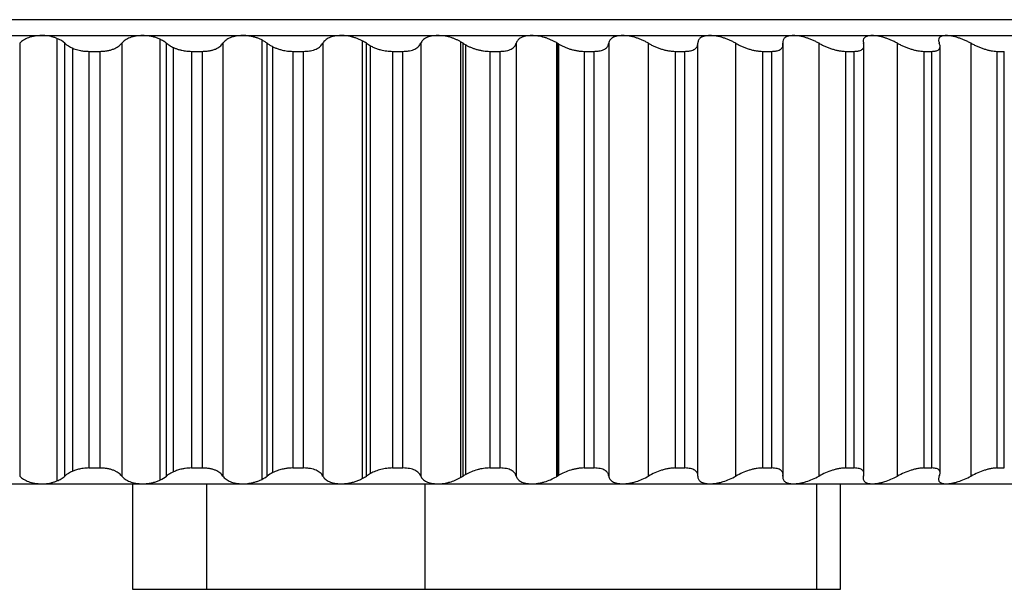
# Model space of a CAD drawing. Header units: millimetres. Extents: x -30 to 30, y -10.8 to 33.
# Tile 4 of 6: x 0.9 to 19.6, y -10.8 to 0. Entities that reach past the tile are written whole.
import ezdxf

# ---------------------------------------------------------------- set-up
doc = ezdxf.new("R2010")
doc.units = ezdxf.units.MM

msp = doc.modelspace()

# ---------------------------------------------------------------- linework, layer by layer
at = {"color": 7, "linetype": 'Continuous', "lineweight": 25}
for p, q in [((19.925, 0), (-19.617, 0)), ((-24.276, -0.3), (26, -0.3)), ((1.603, -0.355), (1.603, -8.745)), ((3.554, -0.369), (3.554, -8.731)), ((0.896, -0.448), (0.896, -8.652)), ((1.753, -8.652), (1.753, -0.448)), ((1.903, -8.559), (1.903, -0.541)), ((2.831, -0.448), (2.831, -8.652)), ((3.682, -8.652), (3.682, -0.448)), ((3.81, -8.573), (3.81, -0.527)), ((4.75, -0.448), (4.75, -8.652)), ((5.487, -0.383), (5.487, -8.717)), ((5.591, -8.652), (5.591, -0.448)), ((5.696, -8.588), (5.696, -0.512)), ((6.644, -0.448), (6.644, -8.652)), ((7.391, -0.399), (7.391, -8.701)), ((7.47, -8.652), (7.47, -0.448)), ((7.548, -8.604), (7.548, -0.496)), ((8.501, -0.448), (8.501, -8.652)), ((9.257, -0.417), (9.257, -8.683)), ((9.307, -8.652), (9.307, -0.448)), ((9.358, -8.621), (9.358, -0.479)), ((10.311, -0.448), (10.311, -8.652)), ((11.073, -0.435), (11.073, -8.665)), ((11.094, -8.652), (11.094, -0.448)), ((11.116, -8.639), (11.116, -0.461)), ((12.066, -0.448), (12.066, -8.652)), ((12.821, -8.652), (12.821, -0.448)), ((13.754, -8.656), (13.754, -0.445)), ((14.477, -8.652), (14.477, -0.448)), ((15.37, -8.656), (15.37, -0.445)), ((16.054, -8.652), (16.054, -0.448)), ((16.905, -8.61), (16.905, -0.49)), ((17.544, -8.652), (17.544, -0.448)), ((18.35, -8.593), (18.35, -0.507)), ((18.938, -8.652), (18.938, -0.448)), ((2.21, -0.6), (2.419, -0.6)), ((2.21, -0.6), (2.21, -8.5)), ((2.419, -8.5), (2.419, -0.6)), ((4.154, -0.6), (4.154, -8.5)), ((4.154, -0.6), (4.361, -0.6)), ((4.361, -8.5), (4.361, -0.6)), ((6.075, -0.6), (6.075, -8.5)), ((6.075, -0.6), (6.28, -0.6)), ((6.28, -8.5), (6.28, -0.6)), ((7.964, -0.6), (7.964, -8.5)), ((7.964, -0.6), (8.164, -0.6)), ((8.164, -8.5), (8.164, -0.6)), ((9.809, -0.6), (10.004, -0.6)), ((9.809, -0.6), (9.809, -8.5)), ((10.004, -8.5), (10.004, -0.6)), ((11.6, -0.6), (11.6, -8.5)), ((11.6, -0.6), (11.789, -0.6)), ((11.789, -8.5), (11.789, -0.6)), ((13.328, -0.6), (13.509, -0.6)), ((13.328, -0.6), (13.328, -8.5)), ((13.509, -8.5), (13.509, -0.6)), ((14.983, -0.6), (14.983, -8.5)), ((14.983, -0.6), (15.156, -0.6)), ((15.156, -8.5), (15.156, -0.6)), ((16.556, -0.6), (16.72, -0.6)), ((16.556, -0.6), (16.556, -8.5)), ((16.72, -8.5), (16.72, -0.6)), ((18.039, -0.6), (18.193, -0.6)), ((18.039, -0.6), (18.039, -8.5)), ((18.193, -8.5), (18.193, -0.6)), ((19.424, -0.6), (19.566, -0.6)), ((19.424, -0.6), (19.424, -8.5)), ((19.566, -8.5), (19.566, -0.6)), ((2.21, -8.5), (2.419, -8.5)), ((4.154, -8.5), (4.361, -8.5)), ((6.075, -8.5), (6.28, -8.5)), ((7.964, -8.5), (8.164, -8.5)), ((9.809, -8.5), (10.004, -8.5)), ((11.6, -8.5), (11.789, -8.5)), ((13.328, -8.5), (13.509, -8.5)), ((14.983, -8.5), (15.156, -8.5)), ((16.556, -8.5), (16.72, -8.5)), ((18.039, -8.5), (18.193, -8.5)), ((19.424, -8.5), (19.566, -8.5)), ((-26, -8.8), (26, -8.8)), ((3.033, -8.8), (3.033, -10.8)), ((4.441, -8.8), (4.441, -10.8)), ((8.576, -8.8), (8.576, -10.8)), ((16.005, -8.8), (16.005, -10.8)), ((16.462, -10.8), (16.462, -8.8)), ((3.033, -10.8), (16.462, -10.8))]:
    msp.add_line(p, q, dxfattribs=at)
for points, knots in [([(1.312, -0.3), (1.29, -0.301), (1.247, -0.302), (1.182, -0.31), (1.12, -0.323), (1.046, -0.347), (0.962, -0.386), (0.919, -0.427), (0.896, -0.448)], [0, 0, 0, 0, 0.120675, 0.243707, 0.36983, 0.499724, 0.734306, 1, 1, 1, 1]), ([(1.603, -0.355), (1.585, -0.348), (1.549, -0.335), (1.491, -0.319), (1.432, -0.308), (1.372, -0.301), (1.332, -0.3), (1.312, -0.3)], [0, 0, 0, 0, 0.211081, 0.41575, 0.614843, 0.809268, 1, 1, 1, 1]), ([(3.226, -0.3), (3.205, -0.301), (3.161, -0.302), (3.098, -0.31), (3.038, -0.323), (2.967, -0.347), (2.889, -0.386), (2.851, -0.427), (2.831, -0.448)], [0, 0, 0, 0, 0.120675, 0.2437071, 0.3698299, 0.4997245, 0.7343058, 1, 1, 1, 1]), ([(3.554, -0.369), (3.533, -0.36), (3.493, -0.343), (3.427, -0.324), (3.36, -0.31), (3.293, -0.302), (3.248, -0.301), (3.226, -0.3)], [0, 0, 0, 0, 0.213703, 0.419522, 0.618438, 0.811536, 1, 1, 1, 1]), ([(3.682, -0.448), (3.663, -0.433), (3.625, -0.404), (3.577, -0.38), (3.554, -0.369)], [0, 0, 0, 0, 0.523953, 1, 1, 1, 1]), ([(5.123, -0.3), (5.102, -0.301), (5.059, -0.302), (4.998, -0.31), (4.939, -0.323), (4.872, -0.347), (4.8, -0.386), (4.768, -0.427), (4.75, -0.448)], [0, 0, 0, 0, 0.120675, 0.243707, 0.36983, 0.499725, 0.734306, 1, 1, 1, 1]), ([(5.487, -0.383), (5.468, -0.375), (5.43, -0.357), (5.369, -0.337), (5.307, -0.32), (5.245, -0.309), (5.183, -0.301), (5.143, -0.3), (5.123, -0.3)], [0, 0, 0, 0, 0.181128, 0.355571, 0.523952, 0.686964, 0.845369, 1, 1, 1, 1]), ([(6.991, -0.3), (6.971, -0.301), (6.929, -0.302), (6.87, -0.31), (6.814, -0.323), (6.751, -0.347), (6.685, -0.386), (6.658, -0.427), (6.644, -0.448)], [0, 0, 0, 0, 0.120675, 0.243707, 0.36983, 0.499725, 0.734306, 1, 1, 1, 1]), ([(7.391, -0.399), (7.373, -0.39), (7.338, -0.373), (7.28, -0.35), (7.221, -0.332), (7.162, -0.318), (7.104, -0.308), (7.046, -0.301), (7.009, -0.3), (6.991, -0.3)], [0, 0, 0, 0, 0.15801, 0.310188, 0.456952, 0.598772, 0.736165, 0.869701, 1, 1, 1, 1]), ([(8.822, -0.3), (8.801, -0.301), (8.761, -0.302), (8.704, -0.31), (8.651, -0.323), (8.593, -0.347), (8.533, -0.386), (8.512, -0.427), (8.501, -0.448)], [0, 0, 0, 0, 0.120675, 0.243707, 0.36983, 0.499725, 0.734306, 1, 1, 1, 1]), ([(9.257, -0.417), (9.24, -0.408), (9.208, -0.39), (9.156, -0.368), (9.104, -0.348), (9.031, -0.326), (8.935, -0.305), (8.859, -0.302), (8.822, -0.3)], [0, 0, 0, 0, 0.134205, 0.262127, 0.383993, 0.500065, 0.754795, 1, 1, 1, 1]), ([(10.604, -0.3), (10.584, -0.301), (10.545, -0.302), (10.491, -0.31), (10.442, -0.323), (10.388, -0.347), (10.335, -0.386), (10.32, -0.427), (10.311, -0.448)], [0, 0, 0, 0, 0.120675, 0.243707, 0.36983, 0.499725, 0.734306, 1, 1, 1, 1]), ([(11.073, -0.435), (11.055, -0.425), (11.02, -0.405), (10.963, -0.379), (10.907, -0.356), (10.828, -0.33), (10.724, -0.306), (10.643, -0.302), (10.604, -0.3)], [0, 0, 0, 0, 0.135775, 0.264287, 0.385763, 0.500469, 0.755802, 1, 1, 1, 1]), ([(12.328, -0.3), (12.309, -0.301), (12.271, -0.302), (12.22, -0.31), (12.175, -0.323), (12.126, -0.347), (12.08, -0.386), (12.071, -0.427), (12.066, -0.448)], [0, 0, 0, 0, 0.120675, 0.243707, 0.36983, 0.499725, 0.734306, 1, 1, 1, 1]), ([(12.821, -0.448), (12.801, -0.437), (12.764, -0.415), (12.704, -0.386), (12.644, -0.362), (12.561, -0.334), (12.451, -0.306), (12.368, -0.302), (12.328, -0.3)], [0, 0, 0, 0, 0.136996, 0.265989, 0.387202, 0.500902, 0.756606, 1, 1, 1, 1]), ([(13.985, -0.3), (13.967, -0.301), (13.931, -0.302), (13.883, -0.31), (13.841, -0.323), (13.798, -0.347), (13.76, -0.386), (13.756, -0.427), (13.754, -0.448)], [0, 0, 0, 0, 0.120675, 0.243707, 0.36983, 0.499725, 0.734306, 1, 1, 1, 1]), ([(14.477, -0.448), (14.457, -0.437), (14.418, -0.415), (14.356, -0.386), (14.296, -0.362), (14.212, -0.334), (14.104, -0.306), (14.024, -0.302), (13.985, -0.3)], [0, 0, 0, 0, 0.136996, 0.265989, 0.387202, 0.500902, 0.756606, 1, 1, 1, 1]), ([(15.566, -0.3), (15.549, -0.301), (15.514, -0.302), (15.47, -0.31), (15.432, -0.323), (15.394, -0.347), (15.364, -0.386), (15.366, -0.427), (15.367, -0.448)], [0, 0, 0, 0, 0.120675, 0.243707, 0.36983, 0.499725, 0.734306, 1, 1, 1, 1]), ([(16.054, -0.448), (16.034, -0.437), (15.994, -0.415), (15.931, -0.386), (15.87, -0.362), (15.786, -0.334), (15.679, -0.306), (15.603, -0.302), (15.566, -0.3)], [0, 0, 0, 0, 0.136996, 0.265989, 0.387202, 0.500902, 0.756606, 1, 1, 1, 1]), ([(17.061, -0.3), (17.045, -0.301), (17.013, -0.302), (16.973, -0.31), (16.939, -0.323), (16.907, -0.347), (16.884, -0.386), (16.892, -0.427), (16.897, -0.448)], [0, 0, 0, 0, 0.120675, 0.243707, 0.36983, 0.499725, 0.734306, 1, 1, 1, 1]), ([(17.544, -0.448), (17.523, -0.437), (17.482, -0.415), (17.418, -0.386), (17.357, -0.362), (17.274, -0.334), (17.169, -0.306), (17.097, -0.302), (17.061, -0.3)], [0, 0, 0, 0, 0.136996, 0.265989, 0.387202, 0.500902, 0.756606, 1, 1, 1, 1]), ([(18.463, -0.3), (18.449, -0.301), (18.419, -0.302), (18.383, -0.31), (18.353, -0.323), (18.327, -0.347), (18.312, -0.386), (18.326, -0.427), (18.334, -0.448)], [0, 0, 0, 0, 0.120675, 0.243707, 0.36983, 0.499725, 0.734306, 1, 1, 1, 1]), ([(18.938, -0.448), (18.916, -0.437), (18.874, -0.415), (18.811, -0.386), (18.75, -0.362), (18.668, -0.334), (18.565, -0.306), (18.497, -0.302), (18.463, -0.3)], [0, 0, 0, 0, 0.136996, 0.265989, 0.387201, 0.500902, 0.756606, 1, 1, 1, 1]), ([(1.903, -0.541), (1.918, -0.547), (1.948, -0.559), (1.996, -0.573), (2.056, -0.587), (2.128, -0.598), (2.183, -0.599), (2.21, -0.6)], [0, 0, 0, 0, 0.167637, 0.333344, 0.499228, 0.752085, 1, 1, 1, 1]), ([(2.419, -0.6), (2.434, -0.6), (2.465, -0.599), (2.51, -0.595), (2.561, -0.588), (2.617, -0.576), (2.691, -0.551), (2.772, -0.511), (2.811, -0.469), (2.831, -0.448)], [0, 0, 0, 0, 0.082853, 0.165925, 0.250136, 0.374252, 0.499645, 0.745169, 1, 1, 1, 1]), ([(3.682, -0.448), (3.701, -0.462), (3.738, -0.491), (3.786, -0.515), (3.81, -0.527)], [0, 0, 0, 0, 0.505906, 1, 1, 1, 1]), ([(3.81, -0.527), (3.827, -0.535), (3.86, -0.549), (3.915, -0.567), (3.982, -0.583), (4.063, -0.597), (4.124, -0.599), (4.154, -0.6)], [0, 0, 0, 0, 0.168891, 0.335003, 0.500895, 0.752896, 1, 1, 1, 1]), ([(4.361, -0.6), (4.377, -0.6), (4.407, -0.599), (4.451, -0.595), (4.501, -0.588), (4.554, -0.576), (4.625, -0.551), (4.7, -0.511), (4.733, -0.469), (4.75, -0.448)], [0, 0, 0, 0, 0.082852, 0.165925, 0.250135, 0.374252, 0.499645, 0.745169, 1, 1, 1, 1]), ([(5.591, -0.448), (5.575, -0.436), (5.543, -0.413), (5.505, -0.393), (5.487, -0.383)], [0, 0, 0, 0, 0.51983, 1, 1, 1, 1]), ([(5.591, -0.448), (5.607, -0.459), (5.638, -0.482), (5.677, -0.502), (5.696, -0.512)], [0, 0, 0, 0, 0.504489, 1, 1, 1, 1]), ([(5.696, -0.512), (5.714, -0.521), (5.75, -0.538), (5.811, -0.559), (5.886, -0.58), (5.975, -0.596), (6.042, -0.599), (6.075, -0.6)], [0, 0, 0, 0, 0.168342, 0.334164, 0.500472, 0.753768, 1, 1, 1, 1]), ([(6.28, -0.6), (6.295, -0.6), (6.325, -0.599), (6.368, -0.595), (6.416, -0.588), (6.467, -0.576), (6.533, -0.551), (6.602, -0.511), (6.63, -0.469), (6.644, -0.448)], [0, 0, 0, 0, 0.082852, 0.165924, 0.250135, 0.374252, 0.499645, 0.745169, 1, 1, 1, 1]), ([(7.548, -0.496), (7.569, -0.506), (7.608, -0.526), (7.675, -0.552), (7.756, -0.576), (7.855, -0.596), (7.928, -0.599), (7.964, -0.6)], [0, 0, 0, 0, 0.170282, 0.335456, 0.498957, 0.751503, 1, 1, 1, 1]), ([(8.164, -0.6), (8.179, -0.6), (8.208, -0.599), (8.249, -0.595), (8.295, -0.588), (8.344, -0.576), (8.406, -0.551), (8.468, -0.511), (8.49, -0.469), (8.501, -0.448)], [0, 0, 0, 0, 0.082852, 0.165925, 0.250136, 0.374252, 0.499645, 0.745169, 1, 1, 1, 1]), ([(9.358, -0.479), (9.375, -0.488), (9.407, -0.506), (9.46, -0.529), (9.514, -0.549), (9.572, -0.567), (9.631, -0.581), (9.691, -0.592), (9.751, -0.599), (9.79, -0.6), (9.809, -0.6)], [0, 0, 0, 0, 0.128617, 0.253537, 0.376367, 0.498793, 0.623754, 0.748447, 0.875139, 1, 1, 1, 1]), ([(10.004, -0.6), (10.018, -0.6), (10.046, -0.599), (10.086, -0.595), (10.13, -0.588), (10.175, -0.576), (10.233, -0.551), (10.288, -0.511), (10.303, -0.469), (10.311, -0.448)], [0, 0, 0, 0, 0.082853, 0.165925, 0.250136, 0.374252, 0.499646, 0.745169, 1, 1, 1, 1]), ([(11.116, -0.461), (11.134, -0.471), (11.168, -0.491), (11.225, -0.518), (11.284, -0.541), (11.346, -0.561), (11.41, -0.578), (11.475, -0.59), (11.539, -0.598), (11.58, -0.599), (11.6, -0.6)], [0, 0, 0, 0, 0.129016, 0.253994, 0.376742, 0.499162, 0.62402, 0.748579, 0.875341, 1, 1, 1, 1]), ([(11.789, -0.6), (11.802, -0.6), (11.83, -0.599), (11.868, -0.595), (11.909, -0.588), (11.951, -0.576), (12.003, -0.551), (12.051, -0.511), (12.061, -0.469), (12.066, -0.448)], [0, 0, 0, 0, 0.082853, 0.165926, 0.250137, 0.374253, 0.499646, 0.745169, 1, 1, 1, 1]), ([(12.821, -0.448), (12.84, -0.459), (12.877, -0.48), (12.937, -0.509), (13, -0.535), (13.065, -0.557), (13.132, -0.576), (13.2, -0.589), (13.266, -0.598), (13.307, -0.599), (13.328, -0.6)], [0, 0, 0, 0, 0.129306, 0.254351, 0.377087, 0.499573, 0.624386, 0.748816, 0.875527, 1, 1, 1, 1]), ([(13.509, -0.6), (13.522, -0.6), (13.548, -0.599), (13.585, -0.595), (13.623, -0.588), (13.662, -0.576), (13.709, -0.551), (13.749, -0.511), (13.752, -0.469), (13.754, -0.448)], [0, 0, 0, 0, 0.082853, 0.165926, 0.250137, 0.374253, 0.499646, 0.745169, 1, 1, 1, 1]), ([(14.477, -0.448), (14.497, -0.459), (14.535, -0.48), (14.597, -0.509), (14.661, -0.535), (14.726, -0.557), (14.792, -0.576), (14.859, -0.589), (14.924, -0.598), (14.963, -0.599), (14.983, -0.6)], [0, 0, 0, 0, 0.129306, 0.254351, 0.377087, 0.499573, 0.624386, 0.748816, 0.875527, 1, 1, 1, 1]), ([(15.156, -0.6), (15.168, -0.6), (15.193, -0.599), (15.227, -0.595), (15.263, -0.588), (15.298, -0.576), (15.339, -0.551), (15.372, -0.511), (15.369, -0.469), (15.367, -0.448)], [0, 0, 0, 0, 0.082853, 0.165926, 0.250138, 0.374253, 0.499646, 0.745169, 1, 1, 1, 1]), ([(16.054, -0.448), (16.075, -0.459), (16.114, -0.48), (16.177, -0.509), (16.241, -0.535), (16.306, -0.557), (16.372, -0.576), (16.437, -0.589), (16.5, -0.598), (16.538, -0.599), (16.556, -0.6)], [0, 0, 0, 0, 0.129306, 0.2543512, 0.3770865, 0.4995732, 0.6243855, 0.7488157, 0.8755272, 1, 1, 1, 1]), ([(16.72, -0.6), (16.732, -0.6), (16.755, -0.599), (16.787, -0.595), (16.819, -0.588), (16.851, -0.576), (16.886, -0.551), (16.91, -0.511), (16.901, -0.469), (16.897, -0.448)], [0, 0, 0, 0, 0.082853, 0.165927, 0.250138, 0.374253, 0.499646, 0.745169, 1, 1, 1, 1]), ([(17.544, -0.448), (17.565, -0.459), (17.605, -0.48), (17.669, -0.509), (17.733, -0.535), (17.798, -0.557), (17.863, -0.576), (17.926, -0.589), (17.986, -0.598), (18.022, -0.599), (18.039, -0.6)], [0, 0, 0, 0, 0.129306, 0.254351, 0.377086, 0.499573, 0.624385, 0.748816, 0.875527, 1, 1, 1, 1]), ([(18.193, -0.6), (18.204, -0.6), (18.226, -0.599), (18.254, -0.595), (18.284, -0.588), (18.312, -0.576), (18.34, -0.551), (18.357, -0.511), (18.342, -0.469), (18.334, -0.448)], [0, 0, 0, 0, 0.082854, 0.165927, 0.250138, 0.374253, 0.499646, 0.745169, 1, 1, 1, 1]), ([(18.938, -0.448), (18.959, -0.459), (19, -0.48), (19.064, -0.509), (19.128, -0.535), (19.192, -0.557), (19.255, -0.576), (19.316, -0.589), (19.374, -0.598), (19.407, -0.599), (19.424, -0.6)], [0, 0, 0, 0, 0.1293059, 0.2543511, 0.3770863, 0.4995729, 0.6243853, 0.7488156, 0.8755271, 1, 1, 1, 1]), ([(2.21, -8.5), (2.192, -8.5), (2.155, -8.501), (2.101, -8.506), (2.039, -8.517), (1.971, -8.533), (1.925, -8.55), (1.903, -8.559)], [0, 0, 0, 0, 0.165138, 0.3310778, 0.5003483, 0.7489684, 1, 1, 1, 1]), ([(2.831, -8.652), (2.822, -8.641), (2.803, -8.62), (2.766, -8.591), (2.723, -8.565), (2.673, -8.543), (2.617, -8.524), (2.555, -8.511), (2.489, -8.502), (2.442, -8.501), (2.419, -8.5)], [0, 0, 0, 0, 0.129306, 0.254351, 0.377087, 0.499573, 0.624386, 0.748816, 0.875527, 1, 1, 1, 1]), ([(3.81, -8.573), (3.794, -8.58), (3.762, -8.596), (3.719, -8.623), (3.694, -8.642), (3.682, -8.652)], [0, 0, 0, 0, 0.3287879, 0.6607495, 1, 1, 1, 1]), ([(4.154, -8.5), (4.134, -8.5), (4.094, -8.501), (4.033, -8.508), (3.963, -8.521), (3.886, -8.541), (3.835, -8.562), (3.81, -8.573)], [0, 0, 0, 0, 0.1645872, 0.3303966, 0.5005891, 0.7493382, 1, 1, 1, 1]), ([(4.75, -8.652), (4.742, -8.641), (4.727, -8.62), (4.694, -8.591), (4.655, -8.565), (4.608, -8.543), (4.555, -8.524), (4.495, -8.511), (4.43, -8.502), (4.384, -8.501), (4.361, -8.5)], [0, 0, 0, 0, 0.129306, 0.254351, 0.377087, 0.499573, 0.624385, 0.748816, 0.875528, 1, 1, 1, 1]), ([(6.075, -8.5), (6.054, -8.501), (6.01, -8.502), (5.942, -8.51), (5.864, -8.525), (5.779, -8.55), (5.723, -8.575), (5.696, -8.588)], [0, 0, 0, 0, 0.164095, 0.329508, 0.500091, 0.74899, 1, 1, 1, 1]), ([(6.644, -8.652), (6.637, -8.641), (6.625, -8.62), (6.596, -8.591), (6.56, -8.565), (6.517, -8.543), (6.467, -8.524), (6.41, -8.511), (6.347, -8.502), (6.302, -8.501), (6.28, -8.5)], [0, 0, 0, 0, 0.129306, 0.254351, 0.377086, 0.499573, 0.624385, 0.748816, 0.875528, 1, 1, 1, 1]), ([(7.964, -8.5), (7.946, -8.5), (7.91, -8.501), (7.855, -8.507), (7.8, -8.516), (7.727, -8.532), (7.639, -8.559), (7.579, -8.589), (7.548, -8.604)], [0, 0, 0, 0, 0.124535, 0.248124, 0.372732, 0.500285, 0.74626, 1, 1, 1, 1]), ([(8.501, -8.652), (8.496, -8.641), (8.486, -8.62), (8.462, -8.591), (8.43, -8.565), (8.391, -8.543), (8.344, -8.524), (8.29, -8.511), (8.23, -8.502), (8.186, -8.501), (8.164, -8.5)], [0, 0, 0, 0, 0.129306, 0.254351, 0.377086, 0.499573, 0.624385, 0.748816, 0.875527, 1, 1, 1, 1]), ([(9.809, -8.5), (9.79, -8.5), (9.752, -8.501), (9.692, -8.508), (9.632, -8.518), (9.553, -8.538), (9.457, -8.57), (9.392, -8.604), (9.358, -8.621)], [0, 0, 0, 0, 0.12437, 0.247609, 0.372044, 0.49994, 0.745747, 1, 1, 1, 1]), ([(10.311, -8.652), (10.308, -8.641), (10.302, -8.62), (10.282, -8.591), (10.254, -8.565), (10.219, -8.543), (10.176, -8.524), (10.125, -8.511), (10.067, -8.502), (10.025, -8.501), (10.004, -8.5)], [0, 0, 0, 0, 0.129306, 0.254351, 0.377086, 0.499573, 0.624385, 0.748816, 0.875527, 1, 1, 1, 1]), ([(11.6, -8.5), (11.58, -8.5), (11.539, -8.501), (11.476, -8.51), (11.411, -8.522), (11.326, -8.544), (11.222, -8.581), (11.152, -8.619), (11.116, -8.639)], [0, 0, 0, 0, 0.124391, 0.250273, 0.374423, 0.499656, 0.745325, 1, 1, 1, 1]), ([(12.066, -8.652), (12.064, -8.641), (12.061, -8.62), (12.045, -8.591), (12.022, -8.565), (11.991, -8.543), (11.952, -8.524), (11.904, -8.511), (11.85, -8.502), (11.809, -8.501), (11.789, -8.5)], [0, 0, 0, 0, 0.129306, 0.254351, 0.377086, 0.499572, 0.624385, 0.748815, 0.875527, 1, 1, 1, 1]), ([(13.328, -8.5), (13.314, -8.5), (13.287, -8.501), (13.244, -8.505), (13.193, -8.512), (13.133, -8.524), (13.044, -8.549), (12.934, -8.589), (12.859, -8.631), (12.821, -8.652)], [0, 0, 0, 0, 0.082853, 0.165926, 0.250137, 0.374253, 0.499646, 0.745169, 1, 1, 1, 1]), ([(13.754, -8.652), (13.754, -8.641), (13.754, -8.62), (13.743, -8.591), (13.725, -8.565), (13.698, -8.543), (13.663, -8.524), (13.619, -8.511), (13.568, -8.502), (13.529, -8.501), (13.509, -8.5)], [0, 0, 0, 0, 0.129306, 0.254351, 0.377086, 0.499572, 0.624384, 0.748815, 0.875527, 1, 1, 1, 1]), ([(14.983, -8.5), (14.97, -8.5), (14.944, -8.501), (14.903, -8.505), (14.852, -8.512), (14.793, -8.524), (14.705, -8.549), (14.594, -8.589), (14.517, -8.631), (14.477, -8.652)], [0, 0, 0, 0, 0.082853, 0.165926, 0.250137, 0.374253, 0.499646, 0.745169, 1, 1, 1, 1]), ([(15.367, -8.652), (15.369, -8.641), (15.372, -8.62), (15.366, -8.591), (15.352, -8.565), (15.33, -8.543), (15.299, -8.524), (15.259, -8.511), (15.212, -8.502), (15.175, -8.501), (15.156, -8.5)], [0, 0, 0, 0, 0.129306, 0.25435, 0.377085, 0.499572, 0.624384, 0.748815, 0.875527, 1, 1, 1, 1]), ([(16.556, -8.5), (16.544, -8.5), (16.52, -8.501), (16.479, -8.505), (16.431, -8.512), (16.373, -8.524), (16.286, -8.549), (16.174, -8.589), (16.095, -8.631), (16.054, -8.652)], [0, 0, 0, 0, 0.0828533, 0.1659264, 0.2501376, 0.3742529, 0.4996457, 0.7451688, 1, 1, 1, 1]), ([(16.897, -8.652), (16.9, -8.641), (16.906, -8.62), (16.905, -8.591), (16.895, -8.565), (16.878, -8.543), (16.851, -8.524), (16.816, -8.511), (16.773, -8.502), (16.737, -8.501), (16.72, -8.5)], [0, 0, 0, 0, 0.129305, 0.25435, 0.377085, 0.499571, 0.624384, 0.748815, 0.875527, 1, 1, 1, 1]), ([(18.039, -8.5), (18.028, -8.5), (18.005, -8.501), (17.966, -8.505), (17.92, -8.512), (17.863, -8.524), (17.778, -8.549), (17.667, -8.589), (17.585, -8.631), (17.544, -8.652)], [0, 0, 0, 0, 0.082853, 0.165927, 0.250138, 0.374253, 0.499646, 0.745169, 1, 1, 1, 1]), ([(18.334, -8.652), (18.339, -8.641), (18.348, -8.62), (18.351, -8.591), (18.347, -8.565), (18.334, -8.543), (18.312, -8.524), (18.281, -8.511), (18.242, -8.502), (18.209, -8.501), (18.193, -8.5)], [0, 0, 0, 0, 0.129305, 0.25435, 0.377085, 0.499571, 0.624384, 0.748815, 0.875527, 1, 1, 1, 1]), ([(19.424, -8.5), (19.413, -8.5), (19.391, -8.501), (19.355, -8.505), (19.31, -8.512), (19.256, -8.524), (19.172, -8.549), (19.062, -8.589), (18.98, -8.631), (18.938, -8.652)], [0, 0, 0, 0, 0.082853, 0.165927, 0.250138, 0.374253, 0.499646, 0.745169, 1, 1, 1, 1]), ([(0.896, -8.652), (0.907, -8.663), (0.929, -8.685), (0.969, -8.714), (1.014, -8.738), (1.081, -8.766), (1.179, -8.794), (1.268, -8.798), (1.312, -8.8)], [0, 0, 0, 0, 0.136996, 0.265989, 0.387202, 0.500902, 0.756606, 1, 1, 1, 1]), ([(1.312, -8.8), (1.332, -8.8), (1.372, -8.799), (1.432, -8.792), (1.491, -8.781), (1.549, -8.765), (1.585, -8.752), (1.603, -8.745)], [0, 0, 0, 0, 0.190732, 0.385157, 0.58425, 0.788919, 1, 1, 1, 1]), ([(1.603, -8.745), (1.616, -8.739), (1.645, -8.727), (1.684, -8.705), (1.721, -8.68), (1.742, -8.662), (1.753, -8.652)], [0, 0, 0, 0, 0.229428, 0.472351, 0.729112, 1, 1, 1, 1]), ([(2.831, -8.652), (2.841, -8.663), (2.859, -8.685), (2.896, -8.714), (2.937, -8.738), (3, -8.766), (3.094, -8.794), (3.183, -8.798), (3.226, -8.8)], [0, 0, 0, 0, 0.136996, 0.265989, 0.387202, 0.500902, 0.756606, 1, 1, 1, 1]), ([(3.226, -8.8), (3.248, -8.799), (3.293, -8.798), (3.36, -8.79), (3.427, -8.776), (3.493, -8.757), (3.533, -8.74), (3.554, -8.731)], [0, 0, 0, 0, 0.188464, 0.381562, 0.580478, 0.786297, 1, 1, 1, 1]), ([(4.75, -8.652), (4.758, -8.663), (4.774, -8.685), (4.807, -8.714), (4.845, -8.738), (4.904, -8.766), (4.993, -8.794), (5.08, -8.798), (5.123, -8.8)], [0, 0, 0, 0, 0.136996, 0.265989, 0.387202, 0.500902, 0.756606, 1, 1, 1, 1]), ([(5.123, -8.8), (5.143, -8.8), (5.183, -8.799), (5.245, -8.791), (5.307, -8.78), (5.369, -8.763), (5.43, -8.743), (5.468, -8.725), (5.487, -8.717)], [0, 0, 0, 0, 0.154631, 0.313036, 0.476048, 0.644429, 0.818872, 1, 1, 1, 1]), ([(6.644, -8.652), (6.65, -8.663), (6.663, -8.685), (6.692, -8.714), (6.726, -8.738), (6.78, -8.766), (6.865, -8.794), (6.95, -8.798), (6.991, -8.8)], [0, 0, 0, 0, 0.136996, 0.265989, 0.387202, 0.500902, 0.756606, 1, 1, 1, 1]), ([(6.991, -8.8), (7.013, -8.799), (7.056, -8.798), (7.123, -8.79), (7.192, -8.776), (7.261, -8.756), (7.329, -8.731), (7.37, -8.711), (7.391, -8.701)], [0, 0, 0, 0, 0.152311, 0.309172, 0.471546, 0.640307, 0.81623, 1, 1, 1, 1]), ([(8.501, -8.652), (8.506, -8.663), (8.516, -8.685), (8.54, -8.714), (8.57, -8.738), (8.62, -8.766), (8.699, -8.794), (8.781, -8.798), (8.822, -8.8)], [0, 0, 0, 0, 0.136996, 0.265989, 0.387201, 0.500902, 0.756606, 1, 1, 1, 1]), ([(8.822, -8.8), (8.84, -8.8), (8.877, -8.799), (8.934, -8.792), (8.992, -8.782), (9.068, -8.764), (9.16, -8.733), (9.224, -8.7), (9.257, -8.683)], [0, 0, 0, 0, 0.1217024, 0.2452149, 0.3711142, 0.4999453, 0.7378307, 1, 1, 1, 1]), ([(10.311, -8.652), (10.315, -8.663), (10.322, -8.685), (10.342, -8.714), (10.368, -8.738), (10.412, -8.766), (10.486, -8.794), (10.565, -8.798), (10.604, -8.8)], [0, 0, 0, 0, 0.136996, 0.265989, 0.387201, 0.500901, 0.756606, 1, 1, 1, 1]), ([(10.604, -8.8), (10.623, -8.8), (10.662, -8.799), (10.723, -8.791), (10.787, -8.779), (10.868, -8.758), (10.969, -8.722), (11.037, -8.685), (11.073, -8.665)], [0, 0, 0, 0, 0.121103, 0.24433, 0.370349, 0.499783, 0.7358, 1, 1, 1, 1]), ([(12.066, -8.652), (12.068, -8.663), (12.071, -8.685), (12.087, -8.714), (12.108, -8.738), (12.148, -8.766), (12.215, -8.794), (12.291, -8.798), (12.328, -8.8)], [0, 0, 0, 0, 0.136996, 0.265989, 0.387201, 0.500901, 0.756605, 1, 1, 1, 1]), ([(12.328, -8.8), (12.348, -8.799), (12.387, -8.798), (12.451, -8.79), (12.517, -8.777), (12.603, -8.753), (12.71, -8.714), (12.782, -8.673), (12.821, -8.652)], [0, 0, 0, 0, 0.120675, 0.243707, 0.36983, 0.499724, 0.734306, 1, 1, 1, 1]), ([(13.754, -8.652), (13.754, -8.663), (13.755, -8.685), (13.766, -8.714), (13.783, -8.738), (13.817, -8.766), (13.877, -8.794), (13.95, -8.798), (13.985, -8.8)], [0, 0, 0, 0, 0.136996, 0.265989, 0.387201, 0.500901, 0.756605, 1, 1, 1, 1]), ([(13.985, -8.8), (14.004, -8.799), (14.042, -8.798), (14.104, -8.79), (14.169, -8.777), (14.254, -8.753), (14.362, -8.714), (14.437, -8.673), (14.477, -8.652)], [0, 0, 0, 0, 0.120675, 0.243707, 0.36983, 0.499724, 0.734306, 1, 1, 1, 1]), ([(15.367, -8.652), (15.366, -8.663), (15.363, -8.685), (15.37, -8.714), (15.383, -8.738), (15.411, -8.766), (15.464, -8.794), (15.532, -8.798), (15.566, -8.8)], [0, 0, 0, 0, 0.136996, 0.265988, 0.387201, 0.5009, 0.756605, 1, 1, 1, 1]), ([(15.566, -8.8), (15.583, -8.799), (15.62, -8.798), (15.68, -8.79), (15.744, -8.777), (15.828, -8.753), (15.936, -8.714), (16.014, -8.673), (16.054, -8.652)], [0, 0, 0, 0, 0.1206749, 0.243707, 0.3698298, 0.4997243, 0.7343057, 1, 1, 1, 1]), ([(16.897, -8.652), (16.894, -8.663), (16.888, -8.685), (16.89, -8.714), (16.898, -8.738), (16.92, -8.766), (16.967, -8.794), (17.03, -8.798), (17.061, -8.8)], [0, 0, 0, 0, 0.136996, 0.265988, 0.3872, 0.5009, 0.756605, 1, 1, 1, 1]), ([(17.061, -8.8), (17.078, -8.799), (17.112, -8.798), (17.17, -8.79), (17.233, -8.777), (17.315, -8.753), (17.423, -8.714), (17.502, -8.673), (17.544, -8.652)], [0, 0, 0, 0, 0.120675, 0.243707, 0.36983, 0.499724, 0.734306, 1, 1, 1, 1]), ([(18.334, -8.652), (18.329, -8.663), (18.32, -8.685), (18.317, -8.714), (18.321, -8.738), (18.337, -8.766), (18.376, -8.794), (18.435, -8.798), (18.463, -8.8)], [0, 0, 0, 0, 0.136995, 0.265988, 0.3872, 0.500899, 0.756605, 1, 1, 1, 1]), ([(18.463, -8.8), (18.479, -8.799), (18.511, -8.798), (18.567, -8.79), (18.627, -8.777), (18.708, -8.753), (18.815, -8.714), (18.895, -8.673), (18.938, -8.652)], [0, 0, 0, 0, 0.120675, 0.243707, 0.36983, 0.499724, 0.734306, 1, 1, 1, 1])]:
    msp.add_open_spline(points, degree=3, knots=knots, dxfattribs=at)
for points in [[(1.753, -0.448), (1.714, -0.412), (1.664, -0.38), (1.603, -0.355)], [(1.753, -0.448), (1.791, -0.484), (1.842, -0.516), (1.903, -0.541)], [(7.47, -0.448), (7.446, -0.431), (7.42, -0.415), (7.391, -0.399)], [(7.47, -0.448), (7.494, -0.465), (7.52, -0.481), (7.548, -0.496)], [(9.307, -0.448), (9.291, -0.437), (9.274, -0.427), (9.257, -0.417)], [(9.307, -0.448), (9.324, -0.459), (9.341, -0.469), (9.358, -0.479)], [(11.094, -0.448), (11.087, -0.443), (11.08, -0.439), (11.073, -0.435)], [(11.094, -0.448), (11.101, -0.452), (11.109, -0.457), (11.116, -0.461)], [(1.903, -8.559), (1.841, -8.585), (1.791, -8.617), (1.753, -8.652)], [(5.696, -8.588), (5.656, -8.607), (5.621, -8.629), (5.591, -8.652)], [(3.554, -8.731), (3.604, -8.709), (3.647, -8.682), (3.682, -8.652)], [(5.487, -8.717), (5.526, -8.697), (5.561, -8.675), (5.591, -8.652)], [(7.391, -8.701), (7.42, -8.685), (7.446, -8.669), (7.47, -8.652)], [(7.548, -8.604), (7.52, -8.619), (7.494, -8.635), (7.47, -8.652)], [(9.257, -8.683), (9.274, -8.673), (9.291, -8.663), (9.307, -8.652)], [(9.358, -8.621), (9.341, -8.631), (9.324, -8.641), (9.307, -8.652)], [(11.073, -8.665), (11.08, -8.661), (11.087, -8.657), (11.094, -8.652)], [(11.116, -8.639), (11.109, -8.643), (11.101, -8.648), (11.094, -8.652)]]:
    msp.add_open_spline(points, degree=3, dxfattribs=at)

doc.saveas('drawing.dxf')
